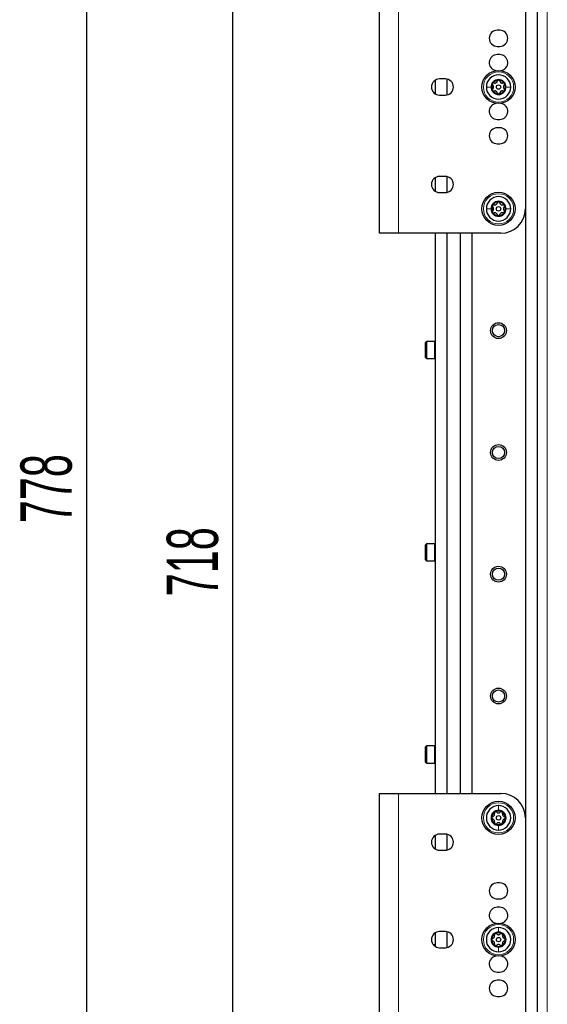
# Paper-space layout 'Blatt3' of a CAD drawing. Header units: millimetres. Extents: x 5 to 418, y 2 to 292.
# Tile 83 of 95: x 181 to 217, y 150 to 217. Entities that reach past the tile are written whole.
import ezdxf

# ---------------------------------------------------------------- set-up
doc = ezdxf.new("R2010")
doc.units = ezdxf.units.MM
doc.layers.add('SLD-0', color=7, linetype='Continuous')
doc.styles.add('SLDTEXTSTYLE0', font='TXT', dxfattribs={"width": 0.605})
doc.dimstyles.new('SLDDIMSTYLE0', dxfattribs={"dimtxt": 3.5, "dimasz": 3.302, "dimexe": 0, "dimexo": 0.0625, "dimgap": 0.875, "dimtad": 1, "dimlfac": 6, "dimrnd": 1e-09, "dimzin": 12, "dimdsep": 46, "dimtxsty": 'SLDTEXTSTYLE0', "dimsah": 1, "dimcen": 0.09, "dimadec": 0, "dimazin": 3, "dimtfac": 1, "dimtofl": 0, "dimtmove": 0, "dimatfit": 3, "dimfxl": 1, "dimfrac": 2, "dimtolj": 1, "dimtzin": 12, "dimarcsym": 0})

# ---------------------------------------------------------------- blocks, each defined once
blk = doc.blocks.new('_D_18')
at = {"layer": 'SLD-0', "color": 7}
for p, q in [((204.154, 241.341), (194.654, 241.341)), ((195.654, 121.675), (195.654, 241.341)), ((211.988, 241.341), (207.154, 241.341)), ((210.071, 121.675), (194.654, 121.675))]:
    blk.add_line(p, q, dxfattribs=at)
for points in [[(195.654, 241.341), (195.146, 238.039), (196.162, 238.039)], [(195.654, 121.675), (196.162, 124.977), (195.146, 124.977)]]:
    blk.add_solid(points, dxfattribs=at)
at = {"layer": 'SLD-0', "color": 7, "insert": (191.143, 177.498), "char_height": 3.5, "attachment_point": 1, "rotation": 90, "style": 'SLDTEXTSTYLE0'}
blk.add_mtext('718', dxfattribs=at)
blk = doc.blocks.new('_D_22')
at = {"layer": 'SLD-0', "color": 7}
for p, q in [((204.154, 251.341), (184.654, 251.341)), ((185.654, 251.341), (185.654, 121.675)), ((216.488, 251.341), (207.154, 251.341)), ((210.071, 121.675), (184.654, 121.675))]:
    blk.add_line(p, q, dxfattribs=at)
for points in [[(185.654, 251.341), (185.146, 248.039), (186.162, 248.039)], [(185.654, 121.675), (186.162, 124.977), (185.146, 124.977)]]:
    blk.add_solid(points, dxfattribs=at)
at = {"layer": 'SLD-0', "color": 7, "insert": (181.143, 182.498), "char_height": 3.5, "attachment_point": 1, "rotation": 90, "style": 'SLDTEXTSTYLE0'}
blk.add_mtext('778', dxfattribs=at)

psp = doc.layouts.new('Blatt3')

# ---------------------------------------------------------------- linework, layer by layer
at = {"color": 7, "linetype": 'Continuous', "lineweight": 25}
for p, q in [((216.4876, 92.1746), (216.4876, 251.3413)), ((215.6543, 241.3413), (215.6543, 141.6746)), ((205.6543, 222.3413), (205.6543, 202.3413)), ((213.9043, 216.2246), (213.7376, 216.2246)), ((213.7376, 215.1246), (213.9043, 215.1246)), ((213.9043, 214.5579), (213.7376, 214.5579)), ((210.1876, 212.8913), (209.7876, 212.8913)), ((210.2793, 212.8836), (210.2793, 211.799)), ((209.4876, 212.8023), (209.4876, 211.8803)), ((209.7876, 211.7913), (210.1876, 211.7913)), ((213.7376, 210.1246), (213.9043, 210.1246)), ((213.9043, 209.5579), (213.7376, 209.5579)), ((213.7376, 208.4579), (213.9043, 208.4579)), ((210.1876, 206.2246), (209.7876, 206.2246)), ((210.2793, 206.2169), (210.2793, 205.1323)), ((209.4876, 206.1356), (209.4876, 205.2136)), ((209.7876, 205.1246), (210.1876, 205.1246)), ((206.9876, 202.3413), (205.6543, 202.3413)), ((213.9876, 202.3413), (206.9876, 202.3413)), ((209.4876, 202.3413), (209.4876, 164.0079)), ((210.2793, 202.3413), (210.2793, 164.0079)), ((211.196, 202.3413), (211.196, 164.0079)), ((211.9876, 202.3413), (211.9876, 164.0079)), ((208.8876, 194.9246), (208.821, 194.8579)), ((208.821, 193.8246), (208.821, 194.8579)), ((209.4543, 194.9246), (208.8876, 194.9246)), ((208.8876, 194.9246), (208.8876, 193.7579)), ((208.821, 193.8246), (208.8876, 193.7579)), ((208.8876, 193.7579), (209.4543, 193.7579)), ((208.8876, 181.0913), (208.821, 181.0246)), ((208.821, 179.9913), (208.821, 181.0246)), ((209.4543, 181.0913), (208.8876, 181.0913)), ((208.8876, 181.0913), (208.8876, 179.9246)), ((208.821, 179.9913), (208.8876, 179.9246)), ((208.8876, 179.9246), (209.4543, 179.9246)), ((208.8876, 167.2579), (208.821, 167.1913)), ((208.821, 166.1579), (208.821, 167.1913)), ((209.4543, 167.2579), (208.8876, 167.2579)), ((208.8876, 167.2579), (208.8876, 166.0913)), ((208.821, 166.1579), (208.8876, 166.0913)), ((208.8876, 166.0913), (209.4543, 166.0913)), ((205.6543, 164.0079), (205.6543, 144.0079)), ((205.6543, 164.0079), (206.9876, 164.0079)), ((206.9876, 164.0079), (213.9876, 164.0079)), ((209.4876, 161.1356), (209.4876, 160.2136)), ((210.1876, 161.2246), (209.7876, 161.2246)), ((210.2793, 161.2169), (210.2793, 160.1323)), ((209.7876, 160.1246), (210.1876, 160.1246)), ((213.9043, 157.8913), (213.7376, 157.8913)), ((213.7376, 156.7913), (213.9043, 156.7913)), ((213.9043, 156.2246), (213.7376, 156.2246)), ((209.4876, 154.4689), (209.4876, 153.6523)), ((210.1876, 154.5579), (209.7876, 154.5579)), ((210.2793, 154.5503), (210.2793, 153.4656)), ((209.3502, 153.6746), (209.4876, 153.6746)), ((209.4876, 153.6523), (209.4876, 153.547)), ((209.7876, 153.4579), (210.1876, 153.4579)), ((213.7376, 151.7913), (213.9043, 151.7913)), ((213.9043, 151.2246), (213.7376, 151.2246)), ((213.7376, 150.1246), (213.9043, 150.1246))]:
    psp.add_line(p, q, dxfattribs=at)
at = {"color": 7, "linetype": 'Continuous', "lineweight": 18}
for p, q in [((217.1543, 92.1746), (217.1543, 251.3413)), ((206.9876, 222.3413), (206.9876, 202.3413)), ((209.4543, 193.7579), (209.4543, 194.9246)), ((209.4543, 179.9246), (209.4543, 181.0913)), ((209.4543, 166.0913), (209.4543, 167.2579)), ((206.9876, 164.0079), (206.9876, 144.0079))]:
    psp.add_line(p, q, dxfattribs=at)
at = {"color": 7, "linetype": 'Continuous', "lineweight": 25}
for centre, radius in [((213.821, 212.3413), 1.1333), ((213.821, 212.3413), 0.1491), ((213.821, 204.0079), 1.1333), ((213.821, 204.0079), 0.1491), ((213.821, 195.6746), 0.5417), ((213.821, 195.6746), 0.4167), ((213.821, 187.3413), 0.5417), ((213.821, 187.3413), 0.4167), ((213.821, 179.0079), 0.5417), ((213.821, 179.0079), 0.4167), ((213.821, 170.6746), 0.5417), ((213.821, 170.6746), 0.4167), ((213.821, 162.3413), 1.1333), ((213.821, 162.3413), 0.1491), ((213.821, 154.0079), 1.1333), ((213.821, 154.0079), 0.1491)]:
    psp.add_circle(centre, radius, dxfattribs=at)
at = {"color": 7, "linetype": 'Continuous', "lineweight": 18}
for centre in [(213.821, 212.3413), (213.821, 204.0079), (213.821, 162.3413), (213.821, 154.0079)]:
    psp.add_circle(centre, 1.0333, dxfattribs=at)
at = {"color": 7, "linetype": 'Continuous', "lineweight": 25}
for centre, radius, start, end in [((213.7376, 215.6746), 0.55, 90, 270), ((213.9043, 215.6746), 0.55, 270, 90), ((213.7376, 214.0079), 0.55, 90, 262.007266), ((213.9043, 214.0079), 0.55, 277.992734, 90), ((209.7876, 212.3413), 0.55, 90, 270), ((210.1876, 212.3413), 0.55, 270, 90), ((213.821, 212.3413), 0.8333, 0, 180), ((213.821, 212.3413), 0.8333, 180, 0), ((213.821, 212.3413), 0.5133, 0, 180), ((213.821, 212.3413), 0.5133, 180, 0), ((213.821, 212.3413), 0.4667, 150, 210), ((213.821, 212.3413), 0.4667, 90, 150), ((213.821, 212.3413), 0.4667, 30, 90), ((213.821, 212.3413), 0.4667, 330, 30), ((213.821, 212.3413), 0.4667, 210, 270), ((213.821, 212.3413), 0.4667, 270, 330), ((213.7376, 210.6746), 0.55, 97.992734, 270), ((213.9043, 210.6746), 0.55, 270, 82.007266), ((213.7376, 209.0079), 0.55, 90, 270), ((213.9043, 209.0079), 0.55, 270, 90), ((209.7876, 205.6746), 0.55, 90, 270), ((210.1876, 205.6746), 0.55, 270, 90), ((213.821, 204.0079), 0.8333, 360, 180), ((213.821, 204.0079), 0.5133, 0, 180), ((213.821, 204.0079), 0.4667, 150, 210), ((213.821, 204.0079), 0.4667, 90, 150), ((213.821, 204.0079), 0.4667, 30, 90), ((213.821, 204.0079), 0.4667, 330, 30), ((213.821, 204.0079), 0.8333, 180, 360), ((213.821, 204.0079), 0.5133, 180, 0), ((213.821, 204.0079), 0.4667, 210, 270), ((213.821, 204.0079), 0.4667, 270, 330), ((213.9876, 204.0079), 1.6667, 270, 0), ((209.4543, 194.8913), 0.0333, 360, 90), ((209.4543, 193.7913), 0.0333, 270, 0), ((209.4543, 181.0579), 0.0333, 360, 90), ((209.4543, 179.9579), 0.0333, 270, 0), ((209.4543, 167.2246), 0.0333, 360, 90), ((209.4543, 166.1246), 0.0333, 270, 0), ((213.9876, 162.3413), 1.6667, 0, 90), ((213.821, 162.3413), 0.8333, 90, 270), ((213.821, 162.3413), 0.8333, 270, 90), ((213.821, 162.3413), 0.5133, 90, 270), ((213.821, 162.3413), 0.4667, 120, 180), ((213.821, 162.3413), 0.4667, 60, 120), ((213.821, 162.3413), 0.5133, 270, 90), ((213.821, 162.3413), 0.4667, 360, 60), ((213.821, 162.3413), 0.4667, 180, 240), ((213.821, 162.3413), 0.4667, 240, 300), ((213.821, 162.3413), 0.4667, 300, 360), ((209.7876, 160.6746), 0.55, 90, 270), ((210.1876, 160.6746), 0.55, 270, 90), ((213.7376, 157.3413), 0.55, 90, 270), ((213.9043, 157.3413), 0.55, 270, 90), ((213.7376, 155.6746), 0.55, 90, 262.007266), ((213.9043, 155.6746), 0.55, 277.992734, 90), ((209.7876, 154.0079), 0.55, 90, 270), ((210.1876, 154.0079), 0.55, 270, 90), ((213.821, 154.0079), 0.8333, 90, 270), ((213.821, 154.0079), 0.5133, 90, 270), ((213.821, 154.0079), 0.4667, 120, 180), ((213.821, 154.0079), 0.4667, 60, 120), ((213.821, 154.0079), 0.8333, 270, 90), ((213.821, 154.0079), 0.5133, 270, 90), ((213.821, 154.0079), 0.4667, 0, 60), ((213.821, 154.0079), 0.4667, 180, 240), ((213.821, 154.0079), 0.4667, 240, 300), ((213.821, 154.0079), 0.4667, 300, 0), ((213.7376, 152.3413), 0.55, 97.992734, 270), ((213.9043, 152.3413), 0.55, 270, 82.007266), ((213.7376, 150.6746), 0.55, 90, 270), ((213.9043, 150.6746), 0.55, 270, 90)]:
    psp.add_arc(centre, radius, start, end, dxfattribs=at)
at = {"color": 7, "linetype": 'Continuous', "lineweight": 18}
for points in [[(212.9876, 212.3413), (213.0307, 212.3413), (213.1169, 212.3413), (213.244, 212.3413), (213.3076, 212.3413)], [(214.6543, 212.3413), (214.6112, 212.3413), (214.5251, 212.3413), (214.3979, 212.3413), (214.3343, 212.3413)], [(212.9876, 204.0079), (213.0307, 204.0079), (213.1169, 204.0079), (213.244, 204.0079), (213.3076, 204.0079)], [(214.6543, 204.0079), (214.6112, 204.0079), (214.5251, 204.0079), (214.3979, 204.0079), (214.3343, 204.0079)], [(213.821, 163.1746), (213.821, 163.1315), (213.821, 163.0454), (213.821, 162.9182), (213.821, 162.8546)], [(213.821, 161.5079), (213.821, 161.551), (213.821, 161.6372), (213.821, 161.7643), (213.821, 161.8279)], [(213.821, 154.8413), (213.821, 154.7982), (213.821, 154.7121), (213.821, 154.5849), (213.821, 154.5213)], [(213.821, 153.1746), (213.821, 153.2177), (213.821, 153.3038), (213.821, 153.431), (213.821, 153.4946)]]:
    psp.add_open_spline(points, degree=3, dxfattribs=at)
at = {"color": 7, "linetype": 'Continuous', "lineweight": 25}
for points, knots in [([(213.4168, 212.5746), (213.4123, 212.5646), (213.4033, 212.5445), (213.4041, 212.5118), (213.414, 212.4822), (213.4271, 212.4674), (213.4336, 212.4601)], [0, 0, 0, 0, 0.250032, 0.4996317, 0.7492275, 1, 1, 1, 1]), ([(213.4336, 212.2225), (213.4271, 212.2151), (213.414, 212.2004), (213.4041, 212.1708), (213.4033, 212.1381), (213.4123, 212.118), (213.4168, 212.1079)], [0, 0, 0, 0, 0.249806, 0.5000545, 0.7503094, 1, 1, 1, 1]), ([(213.5244, 212.6174), (213.5148, 212.6193), (213.4955, 212.6233), (213.4649, 212.617), (213.4362, 212.6013), (213.4233, 212.5835), (213.4168, 212.5746)], [0, 0, 0, 0, 0.249816, 0.49990758, 0.75011993, 1, 1, 1, 1]), ([(213.4336, 212.2225), (213.4474, 212.2385), (213.4682, 212.2626), (213.4821, 212.3061), (213.4862, 212.341), (213.4822, 212.376), (213.4684, 212.4197), (213.4475, 212.4439), (213.4336, 212.4601)], [0, 0, 0, 0, 0.2491937, 0.3743301, 0.4989253, 0.6240038, 0.7497569, 1, 1, 1, 1]), ([(213.5244, 212.6174), (213.5452, 212.6134), (213.5765, 212.6074), (213.6211, 212.6172), (213.6533, 212.6311), (213.6816, 212.652), (213.7126, 212.6859), (213.7231, 212.7161), (213.7302, 212.7361)], [0, 0, 0, 0, 0.2492191, 0.3743567, 0.4989469, 0.6240198, 0.7497675, 1, 1, 1, 1]), ([(213.821, 212.8079), (213.81, 212.8068), (213.7882, 212.8046), (213.7603, 212.7876), (213.7395, 212.7642), (213.7333, 212.7455), (213.7302, 212.7361)], [0, 0, 0, 0, 0.24998976, 0.49961083, 0.7491272, 1, 1, 1, 1]), ([(213.9118, 212.7361), (213.9087, 212.7455), (213.9025, 212.7641), (213.8817, 212.7875), (213.8538, 212.8046), (213.8319, 212.8068), (213.821, 212.8079)], [0, 0, 0, 0, 0.2498531, 0.4999013, 0.7501145, 1, 1, 1, 1]), ([(213.9118, 212.7361), (213.9188, 212.7161), (213.9292, 212.6861), (213.96, 212.6523), (213.9881, 212.6314), (214.0204, 212.6173), (214.0652, 212.6074), (214.0966, 212.6134), (214.1175, 212.6174)], [0, 0, 0, 0, 0.2492203, 0.374358, 0.498948, 0.6240206, 0.749768, 1, 1, 1, 1]), ([(214.2251, 212.5746), (214.2187, 212.5835), (214.2058, 212.6013), (214.1771, 212.617), (214.1465, 212.6233), (214.1272, 212.6193), (214.1175, 212.6174)], [0, 0, 0, 0, 0.249858, 0.4994668, 0.7490113, 1, 1, 1, 1]), ([(214.2083, 212.4601), (214.1945, 212.444), (214.1737, 212.4199), (214.1599, 212.3764), (214.1558, 212.3415), (214.1598, 212.3066), (214.1736, 212.2628), (214.1944, 212.2386), (214.2083, 212.2225)], [0, 0, 0, 0, 0.2491937, 0.3743301, 0.4989253, 0.6240038, 0.7497569, 1, 1, 1, 1]), ([(214.2083, 212.4601), (214.2149, 212.4674), (214.2279, 212.4821), (214.2378, 212.5118), (214.2386, 212.5445), (214.2296, 212.5646), (214.2251, 212.5746)], [0, 0, 0, 0, 0.249806, 0.5000545, 0.7503094, 1, 1, 1, 1]), ([(214.2251, 212.1079), (214.2296, 212.118), (214.2386, 212.1381), (214.2378, 212.1707), (214.2279, 212.2004), (214.2149, 212.2151), (214.2083, 212.2225)], [0, 0, 0, 0, 0.250032, 0.4996317, 0.7492275, 1, 1, 1, 1]), ([(213.4168, 212.1079), (213.4233, 212.099), (213.4362, 212.0812), (213.4648, 212.0656), (213.4954, 212.0593), (213.5147, 212.0632), (213.5244, 212.0652)], [0, 0, 0, 0, 0.249858, 0.4994668, 0.7490113, 1, 1, 1, 1]), ([(213.7302, 211.9464), (213.7232, 211.9664), (213.7127, 211.9965), (213.682, 212.0302), (213.6538, 212.0512), (213.6215, 212.0652), (213.5767, 212.0751), (213.5453, 212.0692), (213.5244, 212.0652)], [0, 0, 0, 0, 0.24922033, 0.37435801, 0.49894799, 0.62402062, 0.74976801, 1, 1, 1, 1]), ([(213.7302, 211.9464), (213.7333, 211.9371), (213.7395, 211.9184), (213.7602, 211.895), (213.7881, 211.878), (213.81, 211.8757), (213.821, 211.8746)], [0, 0, 0, 0, 0.24985308, 0.49990135, 0.75011449, 1, 1, 1, 1]), ([(213.821, 211.8746), (213.8319, 211.8757), (213.8538, 211.878), (213.8817, 211.895), (213.9024, 211.9184), (213.9087, 211.937), (213.9118, 211.9464)], [0, 0, 0, 0, 0.24998976, 0.49961083, 0.7491272, 1, 1, 1, 1]), ([(214.1175, 212.0652), (214.0967, 212.0692), (214.0654, 212.0751), (214.0208, 212.0654), (213.9886, 212.0515), (213.9603, 212.0305), (213.9293, 211.9967), (213.9188, 211.9665), (213.9118, 211.9464)], [0, 0, 0, 0, 0.2492191, 0.3743567, 0.4989469, 0.6240198, 0.7497675, 1, 1, 1, 1]), ([(214.1175, 212.0652), (214.1272, 212.0632), (214.1464, 212.0593), (214.1771, 212.0655), (214.2058, 212.0812), (214.2187, 212.099), (214.2251, 212.1079)], [0, 0, 0, 0, 0.249816, 0.4999076, 0.7501199, 1, 1, 1, 1]), ([(213.4168, 204.2413), (213.4123, 204.2312), (213.4033, 204.2112), (213.4041, 204.1785), (213.414, 204.1488), (213.4271, 204.1341), (213.4336, 204.1267)], [0, 0, 0, 0, 0.25003202, 0.49963172, 0.74922753, 1, 1, 1, 1]), ([(213.5244, 204.284), (213.5148, 204.286), (213.4955, 204.2899), (213.4649, 204.2837), (213.4362, 204.268), (213.4233, 204.2502), (213.4168, 204.2413)], [0, 0, 0, 0, 0.249816, 0.49990758, 0.75011993, 1, 1, 1, 1]), ([(213.4336, 203.8892), (213.4474, 203.9052), (213.4682, 203.9293), (213.4821, 203.9728), (213.4862, 204.0077), (213.4822, 204.0426), (213.4684, 204.0864), (213.4475, 204.1106), (213.4336, 204.1267)], [0, 0, 0, 0, 0.2491937, 0.3743301, 0.4989253, 0.6240038, 0.7497569, 1, 1, 1, 1]), ([(213.5244, 204.284), (213.5452, 204.2801), (213.5765, 204.2741), (213.6211, 204.2839), (213.6533, 204.2978), (213.6816, 204.3187), (213.7126, 204.3525), (213.7231, 204.3827), (213.7302, 204.4028)], [0, 0, 0, 0, 0.2492191, 0.3743567, 0.4989469, 0.6240198, 0.7497675, 1, 1, 1, 1]), ([(213.821, 204.4746), (213.81, 204.4735), (213.7882, 204.4712), (213.7603, 204.4542), (213.7395, 204.4308), (213.7333, 204.4122), (213.7302, 204.4028)], [0, 0, 0, 0, 0.2499898, 0.4996108, 0.7491272, 1, 1, 1, 1]), ([(213.9118, 204.4028), (213.9087, 204.4121), (213.9025, 204.4308), (213.8817, 204.4542), (213.8538, 204.4712), (213.8319, 204.4735), (213.821, 204.4746)], [0, 0, 0, 0, 0.2498531, 0.4999013, 0.7501145, 1, 1, 1, 1]), ([(213.9118, 204.4028), (213.9188, 204.3828), (213.9292, 204.3527), (213.96, 204.319), (213.9881, 204.298), (214.0204, 204.284), (214.0652, 204.2741), (214.0966, 204.2801), (214.1175, 204.284)], [0, 0, 0, 0, 0.2492203, 0.374358, 0.498948, 0.6240206, 0.749768, 1, 1, 1, 1]), ([(214.2251, 204.2413), (214.2187, 204.2502), (214.2058, 204.268), (214.1771, 204.2837), (214.1465, 204.2899), (214.1272, 204.286), (214.1175, 204.284)], [0, 0, 0, 0, 0.249858, 0.4994668, 0.7490113, 1, 1, 1, 1]), ([(214.2083, 204.1267), (214.1945, 204.1107), (214.1737, 204.0866), (214.1599, 204.0431), (214.1558, 204.0082), (214.1598, 203.9733), (214.1736, 203.9295), (214.1944, 203.9053), (214.2083, 203.8892)], [0, 0, 0, 0, 0.24919366, 0.37433011, 0.49892527, 0.62400376, 0.74975694, 1, 1, 1, 1]), ([(214.2083, 204.1267), (214.2149, 204.1341), (214.2279, 204.1488), (214.2378, 204.1785), (214.2386, 204.2112), (214.2296, 204.2312), (214.2251, 204.2413)], [0, 0, 0, 0, 0.24980599, 0.50005449, 0.75030941, 1, 1, 1, 1]), ([(213.4336, 203.8892), (213.4271, 203.8818), (213.414, 203.8671), (213.4041, 203.8374), (213.4033, 203.8047), (213.4123, 203.7846), (213.4168, 203.7746)], [0, 0, 0, 0, 0.249806, 0.5000545, 0.7503094, 1, 1, 1, 1]), ([(213.4168, 203.7746), (213.4233, 203.7657), (213.4362, 203.7479), (213.4648, 203.7322), (213.4954, 203.7259), (213.5147, 203.7299), (213.5244, 203.7319)], [0, 0, 0, 0, 0.249858, 0.4994668, 0.7490113, 1, 1, 1, 1]), ([(213.7302, 203.6131), (213.7232, 203.6331), (213.7127, 203.6631), (213.682, 203.6969), (213.6538, 203.7179), (213.6215, 203.7319), (213.5767, 203.7418), (213.5453, 203.7358), (213.5244, 203.7319)], [0, 0, 0, 0, 0.2492203, 0.374358, 0.498948, 0.6240206, 0.749768, 1, 1, 1, 1]), ([(213.7302, 203.6131), (213.7333, 203.6038), (213.7395, 203.5851), (213.7602, 203.5617), (213.7881, 203.5447), (213.81, 203.5424), (213.821, 203.5413)], [0, 0, 0, 0, 0.2498531, 0.4999013, 0.7501145, 1, 1, 1, 1]), ([(213.821, 203.5413), (213.8319, 203.5424), (213.8538, 203.5447), (213.8817, 203.5616), (213.9024, 203.585), (213.9087, 203.6037), (213.9118, 203.6131)], [0, 0, 0, 0, 0.2499898, 0.4996108, 0.7491272, 1, 1, 1, 1]), ([(214.1175, 203.7319), (214.0967, 203.7358), (214.0654, 203.7418), (214.0208, 203.732), (213.9886, 203.7181), (213.9603, 203.6972), (213.9293, 203.6634), (213.9188, 203.6332), (213.9118, 203.6131)], [0, 0, 0, 0, 0.2492191, 0.3743567, 0.4989469, 0.6240198, 0.7497675, 1, 1, 1, 1]), ([(214.1175, 203.7319), (214.1272, 203.7299), (214.1464, 203.7259), (214.1771, 203.7322), (214.2058, 203.7479), (214.2187, 203.7657), (214.2251, 203.7746)], [0, 0, 0, 0, 0.249816, 0.49990758, 0.75011993, 1, 1, 1, 1]), ([(214.2251, 203.7746), (214.2296, 203.7847), (214.2386, 203.8047), (214.2378, 203.8374), (214.2279, 203.867), (214.2149, 203.8818), (214.2083, 203.8892)], [0, 0, 0, 0, 0.250032, 0.4996317, 0.7492275, 1, 1, 1, 1]), ([(213.4261, 162.4321), (213.4168, 162.429), (213.3981, 162.4228), (213.3747, 162.402), (213.3577, 162.3741), (213.3554, 162.3522), (213.3543, 162.3413)], [0, 0, 0, 0, 0.2498531, 0.4999013, 0.7501145, 1, 1, 1, 1]), ([(213.4261, 162.4321), (213.4461, 162.4391), (213.4762, 162.4495), (213.5099, 162.4803), (213.5309, 162.5085), (213.5449, 162.5407), (213.5548, 162.5855), (213.5489, 162.6169), (213.5449, 162.6378)], [0, 0, 0, 0, 0.2492203, 0.374358, 0.498948, 0.6240206, 0.749768, 1, 1, 1, 1]), ([(213.5876, 162.7454), (213.5787, 162.739), (213.5609, 162.7261), (213.5453, 162.6974), (213.539, 162.6668), (213.5429, 162.6475), (213.5449, 162.6378)], [0, 0, 0, 0, 0.24985796, 0.49946675, 0.74901133, 1, 1, 1, 1]), ([(213.7022, 162.7287), (213.6948, 162.7352), (213.6801, 162.7482), (213.6504, 162.7581), (213.6178, 162.7589), (213.5977, 162.7499), (213.5876, 162.7454)], [0, 0, 0, 0, 0.249806, 0.5000545, 0.7503094, 1, 1, 1, 1]), ([(213.7022, 162.7287), (213.7182, 162.7148), (213.7423, 162.694), (213.7858, 162.6802), (213.8207, 162.6761), (213.8557, 162.6801), (213.8994, 162.6939), (213.9236, 162.7148), (213.9398, 162.7287)], [0, 0, 0, 0, 0.24919366, 0.3743301, 0.49892526, 0.62400376, 0.74975694, 1, 1, 1, 1]), ([(214.0543, 162.7454), (214.0443, 162.7499), (214.0242, 162.7589), (213.9915, 162.7581), (213.9619, 162.7482), (213.9471, 162.7352), (213.9398, 162.7287)], [0, 0, 0, 0, 0.250032, 0.4996317, 0.7492275, 1, 1, 1, 1]), ([(214.0971, 162.6378), (214.099, 162.6475), (214.103, 162.6667), (214.0967, 162.6974), (214.081, 162.7261), (214.0632, 162.739), (214.0543, 162.7454)], [0, 0, 0, 0, 0.249816, 0.4999076, 0.7501199, 1, 1, 1, 1]), ([(214.0971, 162.6378), (214.0931, 162.617), (214.0871, 162.5858), (214.0969, 162.5411), (214.1108, 162.5089), (214.1317, 162.4806), (214.1656, 162.4496), (214.1957, 162.4391), (214.2158, 162.4321)], [0, 0, 0, 0, 0.2492191, 0.3743567, 0.4989469, 0.6240198, 0.7497675, 1, 1, 1, 1]), ([(214.2876, 162.3413), (214.2865, 162.3522), (214.2842, 162.3741), (214.2673, 162.402), (214.2439, 162.4227), (214.2252, 162.429), (214.2158, 162.4321)], [0, 0, 0, 0, 0.2499898, 0.4996108, 0.7491272, 1, 1, 1, 1]), ([(213.3543, 162.3413), (213.3554, 162.3303), (213.3577, 162.3085), (213.3747, 162.2806), (213.3981, 162.2598), (213.4167, 162.2536), (213.4261, 162.2505)], [0, 0, 0, 0, 0.2499898, 0.4996108, 0.7491272, 1, 1, 1, 1]), ([(213.5449, 162.0447), (213.5488, 162.0655), (213.5548, 162.0968), (213.5451, 162.1414), (213.5312, 162.1737), (213.5102, 162.2019), (213.4764, 162.2329), (213.4462, 162.2435), (213.4261, 162.2505)], [0, 0, 0, 0, 0.2492191, 0.3743567, 0.4989469, 0.6240198, 0.7497675, 1, 1, 1, 1]), ([(213.5449, 162.0447), (213.5429, 162.0351), (213.539, 162.0158), (213.5452, 161.9852), (213.5609, 161.9565), (213.5787, 161.9436), (213.5876, 161.9371)], [0, 0, 0, 0, 0.249816, 0.4999076, 0.7501199, 1, 1, 1, 1]), ([(213.5876, 161.9371), (213.5977, 161.9326), (213.6178, 161.9237), (213.6504, 161.9244), (213.6801, 161.9343), (213.6948, 161.9474), (213.7022, 161.9539)], [0, 0, 0, 0, 0.250032, 0.4996317, 0.7492275, 1, 1, 1, 1]), ([(213.9398, 161.9539), (213.9237, 161.9677), (213.8996, 161.9885), (213.8561, 162.0024), (213.8212, 162.0065), (213.7863, 162.0025), (213.7425, 161.9887), (213.7183, 161.9678), (213.7022, 161.9539)], [0, 0, 0, 0, 0.2491937, 0.3743301, 0.4989253, 0.6240038, 0.7497569, 1, 1, 1, 1]), ([(213.9398, 161.9539), (213.9471, 161.9474), (213.9618, 161.9343), (213.9915, 161.9244), (214.0242, 161.9237), (214.0443, 161.9326), (214.0543, 161.9371)], [0, 0, 0, 0, 0.249806, 0.5000545, 0.7503094, 1, 1, 1, 1]), ([(214.0543, 161.9371), (214.0632, 161.9436), (214.081, 161.9565), (214.0967, 161.9851), (214.103, 162.0158), (214.099, 162.035), (214.0971, 162.0447)], [0, 0, 0, 0, 0.24985796, 0.49946675, 0.74901133, 1, 1, 1, 1]), ([(214.2158, 162.2505), (214.1958, 162.2435), (214.1658, 162.233), (214.132, 162.2023), (214.111, 162.1741), (214.097, 162.1418), (214.0871, 162.097), (214.0931, 162.0656), (214.0971, 162.0447)], [0, 0, 0, 0, 0.2492203, 0.374358, 0.498948, 0.6240206, 0.749768, 1, 1, 1, 1]), ([(214.2158, 162.2505), (214.2252, 162.2536), (214.2438, 162.2598), (214.2672, 162.2805), (214.2842, 162.3084), (214.2865, 162.3303), (214.2876, 162.3413)], [0, 0, 0, 0, 0.2498531, 0.4999013, 0.7501145, 1, 1, 1, 1]), ([(213.4261, 154.0988), (213.4461, 154.1057), (213.4762, 154.1162), (213.5099, 154.147), (213.5309, 154.1751), (213.5449, 154.2074), (213.5548, 154.2522), (213.5489, 154.2836), (213.5449, 154.3045)], [0, 0, 0, 0, 0.2492203, 0.374358, 0.498948, 0.6240206, 0.749768, 1, 1, 1, 1]), ([(213.5876, 154.4121), (213.5787, 154.4056), (213.5609, 154.3928), (213.5453, 154.3641), (213.539, 154.3335), (213.5429, 154.3142), (213.5449, 154.3045)], [0, 0, 0, 0, 0.249858, 0.4994668, 0.7490113, 1, 1, 1, 1]), ([(213.7022, 154.3953), (213.6948, 154.4018), (213.6801, 154.4149), (213.6504, 154.4248), (213.6178, 154.4256), (213.5977, 154.4166), (213.5876, 154.4121)], [0, 0, 0, 0, 0.249806, 0.5000545, 0.7503094, 1, 1, 1, 1]), ([(213.7022, 154.3953), (213.7182, 154.3815), (213.7423, 154.3607), (213.7858, 154.3468), (213.8207, 154.3427), (213.8557, 154.3467), (213.8994, 154.3605), (213.9236, 154.3814), (213.9398, 154.3953)], [0, 0, 0, 0, 0.2491937, 0.3743301, 0.4989253, 0.6240038, 0.7497569, 1, 1, 1, 1]), ([(214.0543, 154.4121), (214.0443, 154.4166), (214.0242, 154.4256), (213.9915, 154.4248), (213.9619, 154.4149), (213.9471, 154.4019), (213.9398, 154.3953)], [0, 0, 0, 0, 0.25003202, 0.49963172, 0.74922753, 1, 1, 1, 1]), ([(214.0971, 154.3045), (214.099, 154.3141), (214.103, 154.3334), (214.0967, 154.364), (214.081, 154.3927), (214.0632, 154.4056), (214.0543, 154.4121)], [0, 0, 0, 0, 0.249816, 0.4999076, 0.7501199, 1, 1, 1, 1]), ([(214.0971, 154.3045), (214.0931, 154.2837), (214.0871, 154.2524), (214.0969, 154.2078), (214.1108, 154.1756), (214.1317, 154.1473), (214.1656, 154.1163), (214.1957, 154.1058), (214.2158, 154.0988)], [0, 0, 0, 0, 0.24921908, 0.37435669, 0.49894691, 0.62401981, 0.74976746, 1, 1, 1, 1]), ([(213.4261, 154.0988), (213.4168, 154.0957), (213.3981, 154.0894), (213.3747, 154.0687), (213.3577, 154.0408), (213.3554, 154.0189), (213.3543, 154.0079)], [0, 0, 0, 0, 0.2498531, 0.4999013, 0.7501145, 1, 1, 1, 1]), ([(213.3543, 154.0079), (213.3554, 153.997), (213.3577, 153.9751), (213.3747, 153.9472), (213.3981, 153.9265), (213.4167, 153.9203), (213.4261, 153.9171)], [0, 0, 0, 0, 0.2499898, 0.4996108, 0.7491272, 1, 1, 1, 1]), ([(213.5449, 153.7114), (213.5488, 153.7322), (213.5548, 153.7635), (213.5451, 153.8081), (213.5312, 153.8403), (213.5102, 153.8686), (213.4764, 153.8996), (213.4462, 153.9101), (213.4261, 153.9171)], [0, 0, 0, 0, 0.2492191, 0.3743567, 0.4989469, 0.6240198, 0.7497675, 1, 1, 1, 1]), ([(213.5449, 153.7114), (213.5429, 153.7018), (213.539, 153.6825), (213.5452, 153.6518), (213.5609, 153.6232), (213.5787, 153.6102), (213.5876, 153.6038)], [0, 0, 0, 0, 0.249816, 0.4999076, 0.7501199, 1, 1, 1, 1]), ([(213.5876, 153.6038), (213.5977, 153.5993), (213.6178, 153.5903), (213.6504, 153.5911), (213.6801, 153.601), (213.6948, 153.614), (213.7022, 153.6206)], [0, 0, 0, 0, 0.250032, 0.4996317, 0.7492275, 1, 1, 1, 1]), ([(213.9398, 153.6206), (213.9237, 153.6344), (213.8996, 153.6552), (213.8561, 153.6691), (213.8212, 153.6731), (213.7863, 153.6691), (213.7425, 153.6553), (213.7183, 153.6345), (213.7022, 153.6206)], [0, 0, 0, 0, 0.2491937, 0.3743301, 0.4989253, 0.6240038, 0.7497569, 1, 1, 1, 1]), ([(213.9398, 153.6206), (213.9471, 153.6141), (213.9618, 153.601), (213.9915, 153.5911), (214.0242, 153.5903), (214.0443, 153.5993), (214.0543, 153.6038)], [0, 0, 0, 0, 0.249806, 0.5000545, 0.7503094, 1, 1, 1, 1]), ([(214.0543, 153.6038), (214.0632, 153.6102), (214.081, 153.6231), (214.0967, 153.6518), (214.103, 153.6824), (214.099, 153.7017), (214.0971, 153.7114)], [0, 0, 0, 0, 0.24985796, 0.49946675, 0.74901133, 1, 1, 1, 1]), ([(214.2158, 153.9171), (214.1958, 153.9102), (214.1658, 153.8997), (214.132, 153.8689), (214.111, 153.8408), (214.097, 153.8085), (214.0871, 153.7637), (214.0931, 153.7323), (214.0971, 153.7114)], [0, 0, 0, 0, 0.2492203, 0.374358, 0.498948, 0.6240206, 0.749768, 1, 1, 1, 1]), ([(214.2876, 154.0079), (214.2865, 154.0189), (214.2842, 154.0408), (214.2673, 154.0686), (214.2439, 154.0894), (214.2252, 154.0956), (214.2158, 154.0988)], [0, 0, 0, 0, 0.2499898, 0.4996108, 0.7491272, 1, 1, 1, 1]), ([(214.2158, 153.9171), (214.2252, 153.9202), (214.2438, 153.9264), (214.2672, 153.9472), (214.2842, 153.9751), (214.2865, 153.997), (214.2876, 154.0079)], [0, 0, 0, 0, 0.2498531, 0.4999013, 0.7501145, 1, 1, 1, 1])]:
    psp.add_open_spline(points, degree=3, knots=knots, dxfattribs=at)

# ---------------------------------------------------------------- dimensions: what is measured, and where the dimension line sits
at = {"layer": 'SLD-0', "color": 7}
for base, p1, p2, picture, middle in [((185.6543, 121.6746), (216.4876, 251.3413), (210.071, 121.6746), '_D_22', (185.6543, 186.5079)), ((195.6543, 241.3413), (210.071, 121.6746), (211.9876, 241.3413), '_D_18', (195.6543, 181.5079))]:
    dim = psp.add_linear_dim(base=base, p1=p1, p2=p2, angle=90, dimstyle='SLDDIMSTYLE0', dxfattribs=at)
    dim.commit()
    dim.dimension.update_dxf_attribs({"geometry": picture, "text_midpoint": middle, "dimtype": 160})

doc.saveas('drawing.dxf')
